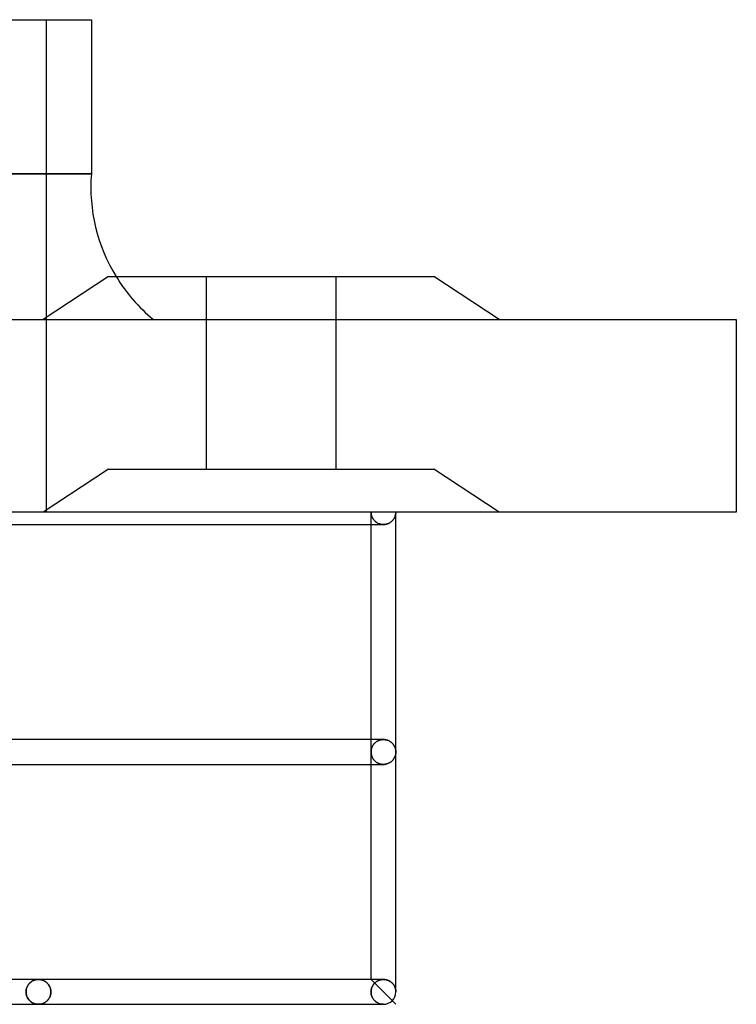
# Model space of a CAD drawing. Header units: millimetres. Extents: x -232 to 232, y -88 to 55.
# Tile 7 of 7: x 175 to 232, y -40 to 40. Entities that reach past the tile are written whole.
import ezdxf

# ---------------------------------------------------------------- set-up
doc = ezdxf.new("R2010")
doc.units = ezdxf.units.MM
doc.layers.add('HIDDEN', color=7, linetype='Continuous')
doc.layers.add('THICK', color=7, linetype='Continuous')

msp = doc.modelspace()

# ---------------------------------------------------------------- linework, layer by layer
at = {"layer": 'HIDDEN'}
for p, q in [((176.89, 0), (176.89, 39.675)), ((180.5, 27.255), (0, 27.255)), ((189.75, 18.975), (189.75, 3.45)), ((189.75, 18.975), (189.75, 3.45)), ((200.25, 3.45), (200.25, 18.975)), ((200.25, 3.45), (200.25, 18.975)), ((232.5, 15.525), (232.5, 15.525)), ((181.875, 3.45), (176.625, 0)), ((181.875, 3.45), (176.625, 0)), ((181.875, 3.45), (195, 3.45)), ((195, 3.45), (208.125, 3.45)), ((213.375, 0), (208.125, 3.45)), ((213.375, 0), (208.125, 3.45)), ((232.5, 0), (232.5, 0)), ((203.05, 0), (0, 0)), ((203.05, 0), (203.051, -0.052)), ((203.051, -0.052), (203.05, 0)), ((203.05, -1), (203.05, 0)), ((203.051, -0.052), (203.055, -0.104)), ((203.055, -0.104), (203.051, -0.052)), ((203.055, -0.104), (203.062, -0.156)), ((203.062, -0.156), (203.055, -0.104)), ((203.062, -0.156), (203.072, -0.208)), ((203.072, -0.208), (203.062, -0.156)), ((203.072, -0.208), (203.084, -0.259)), ((203.084, -0.259), (203.072, -0.208)), ((203.084, -0.259), (203.099, -0.311)), ((203.099, -0.311), (203.084, -0.259)), ((203.099, -0.311), (203.117, -0.361)), ((203.117, -0.361), (203.099, -0.311)), ((203.117, -0.361), (203.138, -0.411)), ((203.138, -0.411), (203.117, -0.361)), ((203.138, -0.411), (203.162, -0.461)), ((203.162, -0.461), (203.138, -0.411)), ((203.162, -0.461), (203.189, -0.509)), ((203.189, -0.509), (203.162, -0.461)), ((203.189, -0.509), (203.219, -0.557)), ((203.219, -0.557), (203.189, -0.509)), ((203.219, -0.557), (203.252, -0.603)), ((203.252, -0.603), (203.219, -0.557)), ((203.252, -0.603), (203.288, -0.649)), ((203.288, -0.649), (203.252, -0.603)), ((203.288, -0.649), (203.327, -0.693)), ((203.327, -0.693), (203.288, -0.649)), ((203.327, -0.693), (203.37, -0.735)), ((203.37, -0.735), (203.327, -0.693)), ((203.37, -0.735), (203.417, -0.775)), ((203.417, -0.775), (203.37, -0.735)), ((203.417, -0.775), (203.466, -0.813)), ((203.466, -0.813), (203.417, -0.775)), ((204.663, -0.789), (204.613, -0.825)), ((204.709, -0.751), (204.663, -0.789)), ((204.754, -0.709), (204.709, -0.751)), ((204.795, -0.665), (204.754, -0.709)), ((204.834, -0.619), (204.795, -0.665)), ((204.871, -0.57), (204.834, -0.619)), ((204.904, -0.519), (204.871, -0.57)), ((204.934, -0.466), (204.904, -0.519)), ((204.961, -0.412), (204.934, -0.466)), ((204.984, -0.356), (204.961, -0.412)), ((205.004, -0.299), (204.984, -0.356)), ((205.021, -0.24), (205.004, -0.299)), ((205.033, -0.181), (205.021, -0.24)), ((205.043, -0.121), (205.033, -0.181)), ((205.048, -0.061), (205.043, -0.121)), ((205.05, 0), (205.048, -0.061)), ((203.466, -0.813), (203.52, -0.849)), ((203.52, -0.849), (203.466, -0.813)), ((203.52, -0.849), (203.576, -0.882)), ((203.576, -0.882), (203.52, -0.849)), ((203.576, -0.882), (203.636, -0.911)), ((203.636, -0.911), (203.576, -0.882)), ((203.636, -0.911), (203.699, -0.937)), ((203.699, -0.937), (203.636, -0.911)), ((203.699, -0.937), (203.765, -0.959)), ((203.765, -0.959), (203.699, -0.937)), ((203.765, -0.959), (203.833, -0.977)), ((203.833, -0.977), (203.765, -0.959)), ((203.833, -0.977), (203.904, -0.99)), ((203.904, -0.99), (203.833, -0.977)), ((203.904, -0.99), (203.975, -0.997)), ((203.975, -0.997), (203.904, -0.99)), ((203.975, -0.997), (204.048, -1)), ((204.048, -1), (203.975, -0.997)), ((204.049, -1), (204.048, -1)), ((204.048, -1), (204.048, -1)), ((204.048, -1), (204.048, -1)), ((204.05, -1), (204.049, -1)), ((204.049, -1), (204.049, -1)), ((204.12, -0.997), (204.05, -1)), ((204.05, -1), (204.05, -1)), ((204.189, -0.99), (204.12, -0.997)), ((204.256, -0.978), (204.189, -0.99)), ((204.322, -0.962), (204.256, -0.978)), ((204.386, -0.941), (204.322, -0.962)), ((204.447, -0.917), (204.386, -0.941)), ((204.506, -0.889), (204.447, -0.917)), ((204.561, -0.859), (204.506, -0.889)), ((204.613, -0.825), (204.561, -0.859)), ((203.05, -19.333), (203.05, -18.333)), ((203.087, -19.063), (203.103, -19.01)), ((203.103, -19.01), (203.087, -19.063)), ((203.103, -19.01), (203.123, -18.958)), ((203.123, -18.958), (203.103, -19.01)), ((203.123, -18.958), (203.145, -18.906)), ((203.145, -18.906), (203.123, -18.958)), ((203.145, -18.906), (203.171, -18.855)), ((203.171, -18.855), (203.145, -18.906)), ((203.171, -18.855), (203.2, -18.805)), ((203.2, -18.805), (203.171, -18.855)), ((203.2, -18.805), (203.232, -18.756)), ((203.232, -18.756), (203.2, -18.805)), ((203.232, -18.756), (203.268, -18.708)), ((203.268, -18.708), (203.232, -18.756)), ((203.268, -18.708), (203.307, -18.662)), ((203.307, -18.662), (203.268, -18.708)), ((203.307, -18.662), (203.35, -18.617)), ((203.35, -18.617), (203.307, -18.662)), ((203.35, -18.617), (203.397, -18.574)), ((203.397, -18.574), (203.35, -18.617)), ((203.397, -18.574), (203.447, -18.533)), ((203.447, -18.533), (203.397, -18.574)), ((203.447, -18.533), (203.501, -18.495)), ((203.501, -18.495), (203.447, -18.533)), ((203.501, -18.495), (203.559, -18.46)), ((203.559, -18.46), (203.501, -18.495)), ((203.559, -18.46), (203.62, -18.429)), ((203.62, -18.429), (203.559, -18.46)), ((203.62, -18.429), (203.685, -18.401)), ((203.685, -18.401), (203.62, -18.429)), ((203.685, -18.401), (203.753, -18.377)), ((203.753, -18.377), (203.685, -18.401)), ((203.753, -18.377), (203.824, -18.358)), ((203.824, -18.358), (203.753, -18.377)), ((203.824, -18.358), (203.897, -18.344)), ((203.897, -18.344), (203.824, -18.358)), ((203.897, -18.344), (203.972, -18.335)), ((203.972, -18.335), (203.897, -18.344)), ((203.972, -18.335), (204.048, -18.333)), ((204.048, -18.333), (203.972, -18.335)), ((204.049, -18.333), (204.048, -18.333)), ((204.048, -18.333), (204.048, -18.333)), ((204.048, -18.333), (204.048, -18.333)), ((204.05, -18.333), (204.049, -18.333)), ((204.049, -18.333), (204.049, -18.333)), ((204.121, -18.335), (204.05, -18.333)), ((204.05, -18.333), (204.05, -18.333)), ((204.191, -18.343), (204.121, -18.335)), ((204.259, -18.355), (204.191, -18.343)), ((204.326, -18.372), (204.259, -18.355)), ((204.39, -18.393), (204.326, -18.372)), ((204.451, -18.418), (204.39, -18.393)), ((204.51, -18.446), (204.451, -18.418)), ((204.566, -18.477), (204.51, -18.446)), ((204.618, -18.511), (204.566, -18.477)), ((204.667, -18.547), (204.618, -18.511)), ((204.713, -18.585), (204.667, -18.547)), ((204.756, -18.626), (204.713, -18.585)), ((204.796, -18.667), (204.756, -18.626)), ((204.832, -18.711), (204.796, -18.667)), ((204.866, -18.755), (204.832, -18.711)), ((204.897, -18.802), (204.866, -18.755)), ((204.925, -18.85), (204.897, -18.802)), ((204.951, -18.9), (204.925, -18.85)), ((204.974, -18.951), (204.951, -18.9)), ((204.994, -19.003), (204.974, -18.951)), ((205.011, -19.056), (204.994, -19.003)), ((203.05, -19.333), (203.051, -19.278)), ((203.051, -19.278), (203.05, -19.333)), ((203.051, -19.387), (203.05, -19.333)), ((203.05, -19.333), (203.051, -19.387)), ((203.05, -20.333), (203.05, -19.333)), ((203.051, -19.278), (203.056, -19.224)), ((203.056, -19.224), (203.051, -19.278)), ((203.056, -19.441), (203.051, -19.387)), ((203.051, -19.387), (203.056, -19.441)), ((203.056, -19.224), (203.063, -19.17)), ((203.063, -19.17), (203.056, -19.224)), ((203.063, -19.495), (203.056, -19.441)), ((203.056, -19.441), (203.063, -19.495)), ((203.063, -19.17), (203.073, -19.117)), ((203.073, -19.117), (203.063, -19.17)), ((203.073, -19.548), (203.063, -19.495)), ((203.063, -19.495), (203.073, -19.548)), ((203.073, -19.117), (203.087, -19.063)), ((203.087, -19.063), (203.073, -19.117)), ((203.087, -19.602), (203.073, -19.548)), ((203.073, -19.548), (203.087, -19.602)), ((203.103, -19.655), (203.087, -19.602)), ((203.087, -19.602), (203.103, -19.655)), ((203.123, -19.707), (203.103, -19.655)), ((203.103, -19.655), (203.123, -19.707)), ((203.145, -19.759), (203.123, -19.707)), ((203.123, -19.707), (203.145, -19.759)), ((203.171, -19.81), (203.145, -19.759)), ((203.145, -19.759), (203.171, -19.81)), ((203.2, -19.86), (203.171, -19.81)), ((203.171, -19.81), (203.2, -19.86)), ((204.897, -19.863), (204.925, -19.815)), ((204.925, -19.815), (204.951, -19.765)), ((204.951, -19.765), (204.974, -19.714)), ((204.974, -19.714), (204.994, -19.662)), ((204.994, -19.662), (205.011, -19.609)), ((205.025, -19.11), (205.011, -19.056)), ((205.011, -19.609), (205.025, -19.555)), ((205.036, -19.166), (205.025, -19.11)), ((205.025, -19.555), (205.036, -19.499)), ((205.044, -19.221), (205.036, -19.166)), ((205.036, -19.499), (205.044, -19.444)), ((205.048, -19.277), (205.044, -19.221)), ((205.044, -19.444), (205.048, -19.388)), ((205.05, -19.333), (205.048, -19.277)), ((205.048, -19.388), (205.05, -19.333)), ((203.232, -19.909), (203.2, -19.86)), ((203.2, -19.86), (203.232, -19.909)), ((203.268, -19.957), (203.232, -19.909)), ((203.232, -19.909), (203.268, -19.957)), ((203.307, -20.003), (203.268, -19.957)), ((203.268, -19.957), (203.307, -20.003)), ((203.35, -20.048), (203.307, -20.003)), ((203.307, -20.003), (203.35, -20.048)), ((203.397, -20.091), (203.35, -20.048)), ((203.35, -20.048), (203.397, -20.091)), ((203.447, -20.132), (203.397, -20.091)), ((203.397, -20.091), (203.447, -20.132)), ((203.501, -20.17), (203.447, -20.132)), ((203.447, -20.132), (203.501, -20.17)), ((203.559, -20.205), (203.501, -20.17)), ((203.501, -20.17), (203.559, -20.205)), ((203.62, -20.236), (203.559, -20.205)), ((203.559, -20.205), (203.62, -20.236)), ((203.685, -20.264), (203.62, -20.236)), ((203.62, -20.236), (203.685, -20.264)), ((203.753, -20.288), (203.685, -20.264)), ((203.685, -20.264), (203.753, -20.288)), ((203.824, -20.307), (203.753, -20.288)), ((203.753, -20.288), (203.824, -20.307)), ((203.897, -20.321), (203.824, -20.307)), ((203.824, -20.307), (203.897, -20.321)), ((203.972, -20.33), (203.897, -20.321)), ((203.897, -20.321), (203.972, -20.33)), ((204.048, -20.333), (203.972, -20.33)), ((203.972, -20.33), (204.048, -20.333)), ((204.048, -20.333), (204.049, -20.333)), ((204.048, -20.333), (204.048, -20.333)), ((204.048, -20.333), (204.048, -20.333)), ((204.049, -20.333), (204.049, -20.333)), ((204.049, -20.333), (204.05, -20.333)), ((204.05, -20.333), (204.121, -20.33)), ((204.05, -20.333), (204.05, -20.333)), ((204.121, -20.33), (204.191, -20.322)), ((204.191, -20.322), (204.259, -20.31)), ((204.259, -20.31), (204.326, -20.293)), ((204.326, -20.293), (204.39, -20.272)), ((204.39, -20.272), (204.451, -20.247)), ((204.451, -20.247), (204.51, -20.219)), ((204.51, -20.219), (204.566, -20.188)), ((204.566, -20.188), (204.618, -20.154)), ((204.618, -20.154), (204.667, -20.118)), ((204.667, -20.118), (204.713, -20.08)), ((204.713, -20.08), (204.756, -20.039)), ((204.756, -20.039), (204.796, -19.998)), ((204.796, -19.998), (204.832, -19.954)), ((204.832, -19.954), (204.866, -19.91)), ((204.866, -19.91), (204.897, -19.863)), ((175.415, -38.091), (175.453, -38.041)), ((175.453, -38.041), (175.415, -38.091)), ((175.453, -38.041), (175.492, -37.995)), ((175.492, -37.995), (175.453, -38.041)), ((175.492, -37.995), (175.533, -37.952)), ((175.533, -37.952), (175.492, -37.995)), ((175.533, -37.952), (175.576, -37.912)), ((175.576, -37.912), (175.533, -37.952)), ((175.576, -37.912), (175.621, -37.876)), ((175.621, -37.876), (175.576, -37.912)), ((175.621, -37.876), (175.666, -37.842)), ((175.666, -37.842), (175.621, -37.876)), ((175.666, -37.842), (175.713, -37.812)), ((175.713, -37.812), (175.666, -37.842)), ((175.713, -37.812), (175.761, -37.785)), ((175.761, -37.785), (175.713, -37.812)), ((175.761, -37.785), (175.81, -37.76)), ((175.81, -37.76), (175.761, -37.785)), ((175.81, -37.76), (175.861, -37.738)), ((175.861, -37.738), (175.81, -37.76)), ((175.861, -37.738), (175.912, -37.719)), ((175.912, -37.719), (175.861, -37.738)), ((175.912, -37.719), (175.964, -37.703)), ((175.964, -37.703), (175.912, -37.719)), ((175.964, -37.703), (176.018, -37.689)), ((176.018, -37.689), (175.964, -37.703)), ((176.018, -37.689), (176.071, -37.679)), ((176.071, -37.679), (176.018, -37.689)), ((176.071, -37.679), (176.126, -37.671)), ((176.126, -37.671), (176.071, -37.679)), ((176.126, -37.671), (176.181, -37.667)), ((176.181, -37.667), (176.126, -37.671)), ((176.181, -37.667), (176.236, -37.665)), ((176.236, -37.665), (176.181, -37.667)), ((176.236, -37.665), (176.286, -37.666)), ((176.288, -37.666), (176.236, -37.665)), ((176.286, -37.666), (176.336, -37.67)), ((176.34, -37.67), (176.288, -37.666)), ((176.336, -37.67), (176.386, -37.676)), ((176.392, -37.677), (176.34, -37.67)), ((176.386, -37.676), (176.436, -37.685)), ((176.444, -37.687), (176.392, -37.677)), ((176.436, -37.685), (176.486, -37.697)), ((176.495, -37.699), (176.444, -37.687)), ((176.486, -37.697), (176.535, -37.711)), ((176.546, -37.714), (176.495, -37.699)), ((176.535, -37.711), (176.584, -37.728)), ((176.597, -37.733), (176.546, -37.714)), ((176.584, -37.728), (176.632, -37.747)), ((176.647, -37.754), (176.597, -37.733)), ((176.632, -37.747), (176.68, -37.769)), ((176.696, -37.777), (176.647, -37.754)), ((176.68, -37.769), (176.727, -37.794)), ((176.745, -37.804), (176.696, -37.777)), ((176.727, -37.794), (176.773, -37.822)), ((176.792, -37.834), (176.745, -37.804)), ((176.773, -37.822), (176.818, -37.852)), ((176.838, -37.868), (176.792, -37.834)), ((176.818, -37.852), (176.862, -37.886)), ((176.884, -37.904), (176.838, -37.868)), ((176.862, -37.886), (176.905, -37.923)), ((176.927, -37.944), (176.884, -37.904)), ((176.905, -37.923), (176.946, -37.962)), ((176.969, -37.987), (176.927, -37.944)), ((176.946, -37.962), (176.986, -38.005)), ((177.009, -38.033), (176.969, -37.987)), ((176.986, -38.005), (177.024, -38.051)), ((177.047, -38.083), (177.009, -38.033)), ((177.024, -38.051), (177.059, -38.1)), ((177.083, -38.136), (177.047, -38.083)), ((205.05, -39.665), (203.05, -37.665)), ((203.234, -38.084), (203.259, -38.051)), ((203.259, -38.051), (203.234, -38.084)), ((203.259, -38.051), (203.286, -38.018)), ((203.286, -38.018), (203.259, -38.051)), ((203.286, -38.018), (203.313, -37.987)), ((203.313, -37.987), (203.286, -38.018)), ((203.313, -37.987), (203.342, -37.957)), ((203.342, -37.957), (203.313, -37.987)), ((203.342, -37.957), (203.37, -37.93)), ((203.37, -37.93), (203.342, -37.957)), ((203.37, -37.93), (203.4, -37.904)), ((203.4, -37.904), (203.37, -37.93)), ((203.4, -37.904), (203.431, -37.878)), ((203.431, -37.878), (203.4, -37.904)), ((203.431, -37.878), (203.463, -37.854)), ((203.463, -37.854), (203.431, -37.878)), ((203.463, -37.854), (203.497, -37.83)), ((203.497, -37.83), (203.463, -37.854)), ((203.497, -37.83), (203.533, -37.808)), ((203.533, -37.808), (203.497, -37.83)), ((203.533, -37.808), (203.569, -37.787)), ((203.569, -37.787), (203.533, -37.808)), ((203.569, -37.787), (203.607, -37.767)), ((203.607, -37.767), (203.569, -37.787)), ((203.607, -37.767), (203.647, -37.749)), ((203.647, -37.749), (203.607, -37.767)), ((203.647, -37.749), (203.688, -37.732)), ((203.688, -37.732), (203.647, -37.749)), ((203.688, -37.732), (203.73, -37.717)), ((203.73, -37.717), (203.688, -37.732)), ((203.73, -37.717), (203.773, -37.704)), ((203.773, -37.704), (203.73, -37.717)), ((203.773, -37.704), (203.817, -37.692)), ((203.817, -37.692), (203.773, -37.704)), ((203.817, -37.692), (203.862, -37.682)), ((203.862, -37.682), (203.817, -37.692)), ((203.862, -37.682), (203.908, -37.675)), ((203.908, -37.675), (203.862, -37.682)), ((203.908, -37.675), (203.954, -37.669)), ((203.954, -37.669), (203.908, -37.675)), ((203.954, -37.669), (204, -37.666)), ((204, -37.666), (203.954, -37.669)), ((204, -37.666), (204.048, -37.665)), ((204.048, -37.665), (204, -37.666)), ((204.049, -37.665), (204.048, -37.665)), ((204.048, -37.665), (204.048, -37.665)), ((204.048, -37.665), (204.048, -37.665)), ((204.05, -37.665), (204.049, -37.665)), ((204.049, -37.665), (204.049, -37.665)), ((204.123, -37.668), (204.05, -37.665)), ((204.05, -37.665), (204.05, -37.665)), ((204.194, -37.676), (204.123, -37.668)), ((204.264, -37.689), (204.194, -37.676)), ((204.333, -37.707), (204.264, -37.689)), ((204.399, -37.729), (204.333, -37.707)), ((204.462, -37.755), (204.399, -37.729)), ((204.522, -37.784), (204.462, -37.755)), ((204.579, -37.817), (204.522, -37.784)), ((204.632, -37.853), (204.579, -37.817)), ((204.682, -37.891), (204.632, -37.853)), ((204.728, -37.931), (204.682, -37.891)), ((204.771, -37.974), (204.728, -37.931)), ((204.811, -38.017), (204.771, -37.974)), ((204.847, -38.063), (204.811, -38.017)), ((204.881, -38.109), (204.847, -38.063)), ((175.233, -38.665), (175.236, -38.593)), ((175.236, -38.593), (175.233, -38.665)), ((175.233, -38.665), (175.236, -38.741)), ((175.236, -38.741), (175.233, -38.665)), ((175.236, -38.593), (175.243, -38.523)), ((175.243, -38.523), (175.236, -38.593)), ((175.236, -38.741), (175.245, -38.816)), ((175.245, -38.816), (175.236, -38.741)), ((175.243, -38.523), (175.256, -38.453)), ((175.256, -38.453), (175.243, -38.523)), ((175.245, -38.816), (175.259, -38.889)), ((175.259, -38.889), (175.245, -38.816)), ((175.256, -38.453), (175.273, -38.386)), ((175.273, -38.386), (175.256, -38.453)), ((175.273, -38.386), (175.295, -38.321)), ((175.295, -38.321), (175.273, -38.386)), ((175.295, -38.321), (175.32, -38.258)), ((175.32, -38.258), (175.295, -38.321)), ((175.32, -38.258), (175.349, -38.199)), ((175.349, -38.199), (175.32, -38.258)), ((175.349, -38.199), (175.381, -38.143)), ((175.381, -38.143), (175.349, -38.199)), ((175.381, -38.143), (175.415, -38.091)), ((175.415, -38.091), (175.381, -38.143)), ((177.059, -38.1), (177.093, -38.152)), ((177.115, -38.193), (177.083, -38.136)), ((177.093, -38.152), (177.123, -38.208)), ((177.145, -38.253), (177.115, -38.193)), ((177.123, -38.208), (177.151, -38.266)), ((177.171, -38.316), (177.145, -38.253)), ((177.151, -38.266), (177.175, -38.328)), ((177.192, -38.381), (177.171, -38.316)), ((177.175, -38.328), (177.195, -38.391)), ((177.21, -38.45), (177.192, -38.381)), ((177.195, -38.391), (177.212, -38.457)), ((177.195, -38.939), (177.212, -38.873)), ((177.223, -38.52), (177.21, -38.45)), ((177.223, -38.81), (177.21, -38.88)), ((177.212, -38.457), (177.223, -38.526)), ((177.212, -38.873), (177.223, -38.804)), ((177.231, -38.592), (177.223, -38.52)), ((177.223, -38.526), (177.231, -38.595)), ((177.223, -38.804), (177.231, -38.735)), ((177.231, -38.738), (177.223, -38.81)), ((177.233, -38.665), (177.231, -38.592)), ((177.231, -38.595), (177.233, -38.665)), ((177.231, -38.735), (177.233, -38.665)), ((177.233, -38.665), (177.231, -38.738)), ((203.048, -38.665), (203.049, -38.619)), ((203.049, -38.619), (203.048, -38.665)), ((203.048, -38.665), (203.05, -38.738)), ((203.05, -38.738), (203.048, -38.665)), ((203.049, -38.619), (203.052, -38.572)), ((203.052, -38.572), (203.049, -38.619)), ((203.05, -38.738), (203.058, -38.809)), ((203.058, -38.809), (203.05, -38.738)), ((203.052, -38.572), (203.057, -38.527)), ((203.057, -38.527), (203.052, -38.572)), ((203.057, -38.527), (203.065, -38.481)), ((203.065, -38.481), (203.057, -38.527)), ((203.058, -38.809), (203.071, -38.88)), ((203.071, -38.88), (203.058, -38.809)), ((203.065, -38.481), (203.074, -38.437)), ((203.074, -38.437), (203.065, -38.481)), ((203.074, -38.437), (203.086, -38.393)), ((203.086, -38.393), (203.074, -38.437)), ((203.086, -38.393), (203.099, -38.35)), ((203.099, -38.35), (203.086, -38.393)), ((203.099, -38.35), (203.114, -38.308)), ((203.114, -38.308), (203.099, -38.35)), ((203.114, -38.308), (203.13, -38.268)), ((203.13, -38.268), (203.114, -38.308)), ((203.13, -38.268), (203.148, -38.229)), ((203.148, -38.229), (203.13, -38.268)), ((203.148, -38.229), (203.168, -38.191)), ((203.168, -38.191), (203.148, -38.229)), ((203.168, -38.191), (203.189, -38.154)), ((203.189, -38.154), (203.168, -38.191)), ((203.189, -38.154), (203.211, -38.119)), ((203.211, -38.119), (203.189, -38.154)), ((203.211, -38.119), (203.234, -38.084)), ((203.234, -38.084), (203.211, -38.119)), ((204.911, -38.157), (204.881, -38.109)), ((204.938, -38.205), (204.911, -38.157)), ((204.961, -38.255), (204.938, -38.205)), ((204.982, -38.304), (204.961, -38.255)), ((205.001, -38.355), (204.982, -38.304)), ((205.016, -38.406), (205.001, -38.355)), ((205.028, -38.457), (205.016, -38.406)), ((205.038, -38.509), (205.028, -38.457)), ((205.045, -38.561), (205.038, -38.509)), ((205.049, -38.613), (205.045, -38.561)), ((205.05, -38.665), (205.049, -38.613)), ((175.259, -38.889), (175.278, -38.96)), ((175.278, -38.96), (175.259, -38.889)), ((175.278, -38.96), (175.302, -39.028)), ((175.302, -39.028), (175.278, -38.96)), ((175.302, -39.028), (175.33, -39.092)), ((175.33, -39.092), (175.302, -39.028)), ((175.33, -39.092), (175.361, -39.154)), ((175.361, -39.154), (175.33, -39.092)), ((175.361, -39.154), (175.397, -39.212)), ((175.397, -39.212), (175.361, -39.154)), ((175.397, -39.212), (175.435, -39.266)), ((175.435, -39.266), (175.397, -39.212)), ((175.435, -39.266), (175.475, -39.316)), ((175.475, -39.316), (175.435, -39.266)), ((175.475, -39.316), (175.518, -39.363)), ((175.518, -39.363), (175.475, -39.316)), ((175.518, -39.363), (175.563, -39.406)), ((175.563, -39.406), (175.518, -39.363)), ((175.563, -39.406), (175.61, -39.445)), ((175.61, -39.445), (175.563, -39.406)), ((175.61, -39.445), (175.658, -39.481)), ((175.658, -39.481), (175.61, -39.445)), ((175.658, -39.481), (175.707, -39.514)), ((175.707, -39.514), (175.658, -39.481)), ((175.707, -39.514), (175.757, -39.543)), ((175.757, -39.543), (175.707, -39.514)), ((175.757, -39.543), (175.809, -39.569)), ((175.809, -39.569), (175.757, -39.543)), ((175.809, -39.569), (175.86, -39.592)), ((175.86, -39.592), (175.809, -39.569)), ((175.86, -39.592), (175.913, -39.611)), ((175.913, -39.611), (175.86, -39.592)), ((175.913, -39.611), (175.966, -39.628)), ((175.966, -39.628), (175.913, -39.611)), ((175.966, -39.628), (176.02, -39.641)), ((176.02, -39.641), (175.966, -39.628)), ((176.02, -39.641), (176.073, -39.652)), ((176.073, -39.652), (176.02, -39.641)), ((176.073, -39.652), (176.128, -39.659)), ((176.128, -39.659), (176.073, -39.652)), ((176.128, -39.659), (176.182, -39.664)), ((176.182, -39.664), (176.128, -39.659)), ((176.182, -39.664), (176.236, -39.665)), ((176.236, -39.665), (176.182, -39.664)), ((176.236, -39.665), (176.286, -39.664)), ((176.288, -39.664), (176.236, -39.665)), ((176.286, -39.664), (176.336, -39.66)), ((176.34, -39.66), (176.288, -39.664)), ((176.336, -39.66), (176.386, -39.654)), ((176.392, -39.653), (176.34, -39.66)), ((176.386, -39.654), (176.436, -39.645)), ((176.444, -39.643), (176.392, -39.653)), ((176.436, -39.645), (176.486, -39.633)), ((176.495, -39.631), (176.444, -39.643)), ((176.486, -39.633), (176.535, -39.619)), ((176.546, -39.616), (176.495, -39.631)), ((176.535, -39.619), (176.584, -39.602)), ((176.597, -39.597), (176.546, -39.616)), ((176.584, -39.602), (176.632, -39.583)), ((176.647, -39.576), (176.597, -39.597)), ((176.632, -39.583), (176.68, -39.561)), ((176.696, -39.553), (176.647, -39.576)), ((176.68, -39.561), (176.727, -39.536)), ((176.745, -39.526), (176.696, -39.553)), ((176.727, -39.536), (176.773, -39.508)), ((176.792, -39.496), (176.745, -39.526)), ((176.773, -39.508), (176.818, -39.478)), ((176.838, -39.462), (176.792, -39.496)), ((176.818, -39.478), (176.862, -39.444)), ((176.884, -39.426), (176.838, -39.462)), ((176.862, -39.444), (176.905, -39.407)), ((176.927, -39.386), (176.884, -39.426)), ((176.905, -39.407), (176.946, -39.368)), ((176.969, -39.343), (176.927, -39.386)), ((176.946, -39.368), (176.986, -39.325)), ((177.009, -39.297), (176.969, -39.343)), ((176.986, -39.325), (177.024, -39.279)), ((177.047, -39.247), (177.009, -39.297)), ((177.024, -39.279), (177.059, -39.23)), ((177.083, -39.194), (177.047, -39.247)), ((177.059, -39.23), (177.093, -39.178)), ((177.115, -39.137), (177.083, -39.194)), ((177.093, -39.178), (177.123, -39.122)), ((177.145, -39.077), (177.115, -39.137)), ((177.123, -39.122), (177.151, -39.064)), ((177.171, -39.014), (177.145, -39.077)), ((177.151, -39.064), (177.175, -39.002)), ((177.192, -38.949), (177.171, -39.014)), ((177.175, -39.002), (177.195, -38.939)), ((177.21, -38.88), (177.192, -38.949)), ((203.071, -38.88), (203.089, -38.948)), ((203.089, -38.948), (203.071, -38.88)), ((203.089, -38.948), (203.111, -39.014)), ((203.111, -39.014), (203.089, -38.948)), ((203.111, -39.014), (203.137, -39.077)), ((203.137, -39.077), (203.111, -39.014)), ((203.137, -39.077), (203.166, -39.137)), ((203.166, -39.137), (203.137, -39.077)), ((203.166, -39.137), (203.199, -39.193)), ((203.199, -39.193), (203.166, -39.137)), ((203.199, -39.193), (203.235, -39.246)), ((203.235, -39.246), (203.199, -39.193)), ((203.235, -39.246), (203.273, -39.296)), ((203.273, -39.296), (203.235, -39.246)), ((203.273, -39.296), (203.313, -39.343)), ((203.313, -39.343), (203.273, -39.296)), ((203.313, -39.343), (203.355, -39.386)), ((203.355, -39.386), (203.313, -39.343)), ((203.355, -39.386), (203.399, -39.425)), ((203.399, -39.425), (203.355, -39.386)), ((203.399, -39.425), (203.445, -39.462)), ((203.445, -39.462), (203.399, -39.425)), ((203.445, -39.462), (203.491, -39.495)), ((203.491, -39.495), (203.445, -39.462)), ((203.491, -39.495), (203.539, -39.525)), ((203.539, -39.525), (203.491, -39.495)), ((203.539, -39.525), (203.588, -39.552)), ((203.588, -39.552), (203.539, -39.525)), ((203.588, -39.552), (203.637, -39.576)), ((203.637, -39.576), (203.588, -39.552)), ((203.637, -39.576), (203.687, -39.597)), ((203.687, -39.597), (203.637, -39.576)), ((203.687, -39.597), (203.738, -39.615)), ((203.738, -39.615), (203.687, -39.597)), ((203.738, -39.615), (203.79, -39.631)), ((203.79, -39.631), (203.738, -39.615)), ((203.79, -39.631), (203.842, -39.643)), ((203.842, -39.643), (203.79, -39.631)), ((203.804, -39.665), (204.05, -39.665)), ((203.842, -39.643), (203.893, -39.653)), ((203.893, -39.653), (203.842, -39.643)), ((203.893, -39.653), (203.946, -39.66)), ((203.946, -39.66), (203.893, -39.653)), ((203.946, -39.66), (203.998, -39.664)), ((203.998, -39.664), (203.946, -39.66)), ((203.998, -39.664), (204.05, -39.665)), ((204.05, -39.665), (203.998, -39.664))]:
    msp.add_line(p, q, dxfattribs=at)
msp.add_arc((194.259, 26.189), 13.8, 211.51782, 230.6027, dxfattribs=at)
at = {"layer": 'THICK'}
for p, q in [((0, 39.675), (180.5, 39.675)), ((180.5, 39.675), (180.5, 27.255)), ((0, 27.255), (180.5, 27.255)), ((181.875, 18.975), (176.625, 15.525)), ((181.875, 18.975), (195, 18.975)), ((195, 18.975), (208.125, 18.975)), ((213.375, 15.525), (208.125, 18.975)), ((-232.5, 15.525), (232.5, 15.525)), ((232.5, 15.525), (232.5, 0)), ((205.048, -0.061), (205.05, 0)), ((232.5, 0), (-232.5, 0)), ((204.613, -0.825), (204.663, -0.789)), ((204.663, -0.789), (204.709, -0.751)), ((204.709, -0.751), (204.754, -0.709)), ((204.754, -0.709), (204.795, -0.665)), ((204.795, -0.665), (204.834, -0.619)), ((204.834, -0.619), (204.871, -0.57)), ((204.871, -0.57), (204.904, -0.519)), ((204.904, -0.519), (204.934, -0.466)), ((204.934, -0.466), (204.961, -0.412)), ((204.961, -0.412), (204.984, -0.356)), ((204.984, -0.356), (205.004, -0.299)), ((205.004, -0.299), (205.021, -0.24)), ((205.021, -0.24), (205.033, -0.181)), ((205.033, -0.181), (205.043, -0.121)), ((205.043, -0.121), (205.048, -0.061)), ((205.05, -19.333), (205.05, 0)), ((1, -1), (204.048, -1)), ((203.05, -18.333), (203.05, -1)), ((204.048, -1), (204.048, -1)), ((204.048, -1), (204.048, -1)), ((204.048, -1), (204.049, -1)), ((204.049, -1), (204.049, -1)), ((204.049, -1), (204.05, -1)), ((204.05, -1), (204.12, -0.997)), ((204.05, -1), (204.05, -1)), ((204.12, -0.997), (204.189, -0.99)), ((204.189, -0.99), (204.256, -0.978)), ((204.256, -0.978), (204.322, -0.962)), ((204.322, -0.962), (204.386, -0.941)), ((204.386, -0.941), (204.447, -0.917)), ((204.447, -0.917), (204.506, -0.889)), ((204.506, -0.889), (204.561, -0.859)), ((204.561, -0.859), (204.613, -0.825)), ((204.048, -18.333), (1, -18.333)), ((204.048, -18.333), (204.048, -18.333)), ((204.048, -18.333), (204.048, -18.333)), ((204.048, -18.333), (204.049, -18.333)), ((204.049, -18.333), (204.049, -18.333)), ((204.049, -18.333), (204.05, -18.333)), ((204.05, -18.333), (204.121, -18.335)), ((204.05, -18.333), (204.05, -18.333)), ((204.121, -18.335), (204.191, -18.343)), ((204.191, -18.343), (204.259, -18.355)), ((204.259, -18.355), (204.326, -18.372)), ((204.326, -18.372), (204.39, -18.393)), ((204.39, -18.393), (204.451, -18.418)), ((204.451, -18.418), (204.51, -18.446)), ((204.51, -18.446), (204.566, -18.477)), ((204.566, -18.477), (204.618, -18.511)), ((204.618, -18.511), (204.667, -18.547)), ((204.667, -18.547), (204.713, -18.585)), ((204.713, -18.585), (204.756, -18.626)), ((204.756, -18.626), (204.796, -18.667)), ((204.796, -18.667), (204.832, -18.711)), ((204.832, -18.711), (204.866, -18.755)), ((204.866, -18.755), (204.897, -18.802)), ((204.897, -18.802), (204.925, -18.85)), ((204.925, -18.85), (204.951, -18.9)), ((204.951, -18.9), (204.974, -18.951)), ((204.974, -18.951), (204.994, -19.003)), ((204.994, -19.003), (205.011, -19.056)), ((204.925, -19.815), (204.897, -19.863)), ((204.951, -19.765), (204.925, -19.815)), ((204.974, -19.714), (204.951, -19.765)), ((204.994, -19.662), (204.974, -19.714)), ((205.011, -19.609), (204.994, -19.662)), ((205.011, -19.056), (205.025, -19.11)), ((205.025, -19.555), (205.011, -19.609)), ((205.025, -19.11), (205.036, -19.166)), ((205.036, -19.499), (205.025, -19.555)), ((205.036, -19.166), (205.044, -19.221)), ((205.044, -19.444), (205.036, -19.499)), ((205.044, -19.221), (205.048, -19.277)), ((205.048, -19.388), (205.044, -19.444)), ((205.048, -19.277), (205.05, -19.333)), ((205.05, -19.333), (205.048, -19.388)), ((205.05, -38.665), (205.05, -19.333)), ((1, -20.333), (204.048, -20.333)), ((203.05, -37.665), (203.05, -20.333)), ((204.049, -20.333), (204.048, -20.333)), ((204.048, -20.333), (204.048, -20.333)), ((204.048, -20.333), (204.048, -20.333)), ((204.05, -20.333), (204.049, -20.333)), ((204.049, -20.333), (204.049, -20.333)), ((204.121, -20.33), (204.05, -20.333)), ((204.05, -20.333), (204.05, -20.333)), ((204.191, -20.322), (204.121, -20.33)), ((204.259, -20.31), (204.191, -20.322)), ((204.326, -20.293), (204.259, -20.31)), ((204.39, -20.272), (204.326, -20.293)), ((204.451, -20.247), (204.39, -20.272)), ((204.51, -20.219), (204.451, -20.247)), ((204.566, -20.188), (204.51, -20.219)), ((204.618, -20.154), (204.566, -20.188)), ((204.667, -20.118), (204.618, -20.154)), ((204.713, -20.08), (204.667, -20.118)), ((204.756, -20.039), (204.713, -20.08)), ((204.796, -19.998), (204.756, -20.039)), ((204.832, -19.954), (204.796, -19.998)), ((204.866, -19.91), (204.832, -19.954)), ((204.897, -19.863), (204.866, -19.91)), ((204.048, -37.665), (1, -37.665)), ((204.048, -37.665), (204.048, -37.665)), ((204.048, -37.665), (204.048, -37.665)), ((204.048, -37.665), (204.049, -37.665)), ((204.049, -37.665), (204.049, -37.665)), ((204.049, -37.665), (204.05, -37.665)), ((204.05, -37.665), (204.123, -37.668)), ((204.05, -37.665), (204.05, -37.665)), ((204.123, -37.668), (204.194, -37.676)), ((204.194, -37.676), (204.264, -37.689)), ((204.264, -37.689), (204.333, -37.707)), ((204.333, -37.707), (204.399, -37.729)), ((204.399, -37.729), (204.462, -37.755)), ((204.462, -37.755), (204.522, -37.784)), ((204.522, -37.784), (204.579, -37.817)), ((204.579, -37.817), (204.632, -37.853)), ((204.632, -37.853), (204.682, -37.891)), ((204.682, -37.891), (204.728, -37.931)), ((204.728, -37.931), (204.771, -37.974)), ((204.771, -37.974), (204.811, -38.017)), ((204.811, -38.017), (204.847, -38.063)), ((204.847, -38.063), (204.881, -38.109)), ((204.881, -38.109), (204.911, -38.157)), ((204.911, -38.157), (204.938, -38.205)), ((204.938, -38.205), (204.961, -38.255)), ((204.961, -38.255), (204.982, -38.304)), ((204.982, -38.304), (205.001, -38.355)), ((205.001, -38.355), (205.016, -38.406)), ((205.016, -38.406), (205.028, -38.457)), ((205.028, -38.457), (205.038, -38.509)), ((205.038, -38.509), (205.045, -38.561)), ((205.045, -38.561), (205.049, -38.613)), ((205.049, -38.613), (205.05, -38.665)), ((0, -39.665), (204.05, -39.665)), ((204.05, -39.665), (203.804, -39.665))]:
    msp.add_line(p, q, dxfattribs=at)
for centre, radius, start, end in [((194.259, 26.189), 13.8, 175.57025, 211.51782), ((204.05, -38.665), 1, 270.00019, 359.99994)]:
    msp.add_arc(centre, radius, start, end, dxfattribs=at)

doc.saveas('drawing.dxf')
